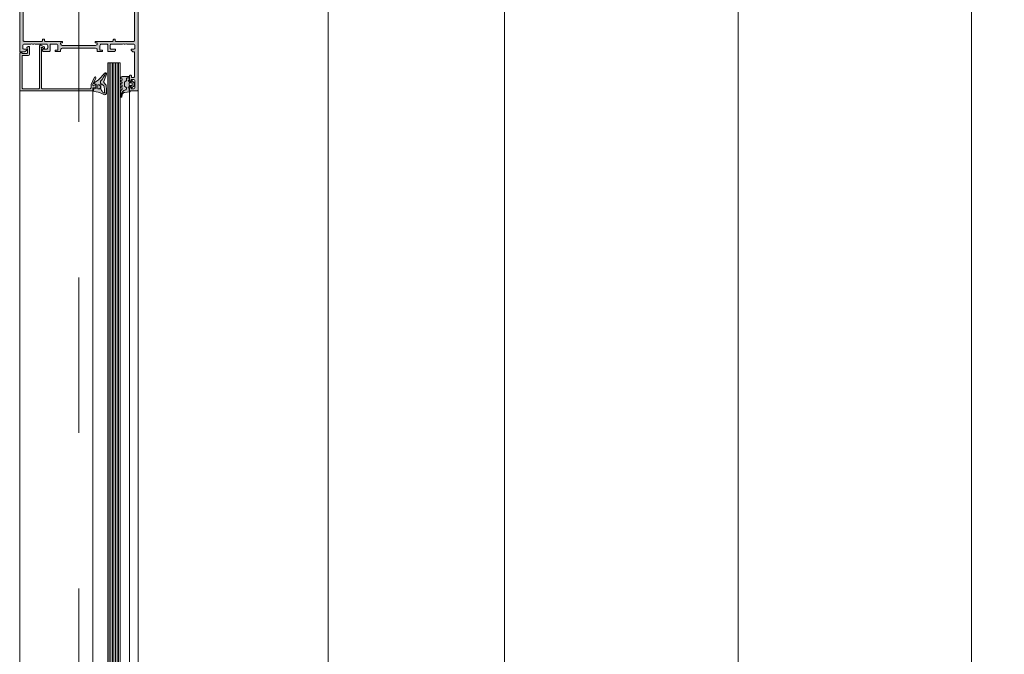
# Model space of a CAD drawing. Header units: metres. Extents: x -0.7 to 9.9, y -1.9 to 2.2.
# Tile 36 of 51: x 8.6 to 9.2, y -1 to -0.6. Entities that reach past the tile are written whole.
import ezdxf

# ---------------------------------------------------------------- set-up
doc = ezdxf.new("R2010")
doc.units = ezdxf.units.M
doc.header["$MEASUREMENT"] = 0
doc.linetypes.add('Strichlinie doppelt', pattern=[0.109361, 0.052917, -0.021167, 0.014111, -0.021167])
for name, color, linetype in [('152 - Bemaßung_ Beschriftung.Ausbau', 7, 'Continuous'), ('451 - Universal.Achsen Raster', 7, 'Continuous'), ('607 - Struktur.Stütze', 7, 'Continuous'), ('Neubau_301 - Elemente.Linie', 7, 'Continuous'), ('Neubau_302 - Elemente.Schraffur', 7, 'Continuous')]:
    doc.layers.add(name, color=color, linetype=linetype)
doc.styles.add('ERSTELLTER_STIL_1', font='txt')
doc.dimstyles.new('ERSTELLTER_STIL__5', dxfattribs={"dimtxt": 0.04, "dimasz": 0.02128, "dimexe": 0.18, "dimexo": 0.0625, "dimgap": 0, "dimtad": 1, "dimzin": 0, "dimdsep": 46, "dimtxsty": 'ERSTELLTER_STIL_1', "dimblk": 'ARROWHEAD_2', "dimblk1": 'ARROWHEAD_2', "dimblk2": 'ARROWHEAD_2', "dimcen": 0.09, "dimse1": 1, "dimse2": 1, "dimclrd": 7, "dimclre": 7, "dimclrt": 7, "dimazin": 0, "dimtfac": 1, "dimtdec": 4, "dimtmove": 0, "dimatfit": 3, "dimfxl": 1, "dimtolj": 1, "dimtzin": 0, "dimarcsym": 0})

# ---------------------------------------------------------------- blocks, each defined once
blk = doc.blocks.new('*D72', base_point=(-2.72064, -4.65605))
at = {"layer": '152 - Bemaßung_ Beschriftung.Ausbau', "color": 7, "linetype": 'Continuous', "lineweight": 5}
for p, q in [((8.86862, 0.92303), (8.89662, 0.90686)), ((8.90362, 0.91495), (8.86162, 0.91495)), ((8.88262, -1.29105), (8.88262, 0.91495)), ((8.86862, -1.28297), (8.89662, -1.29914)), ((8.90362, -1.29105), (8.86162, -1.29105))]:
    blk.add_line(p, q, dxfattribs=at)
at = {"layer": '152 - Bemaßung_ Beschriftung.Ausbau', "color": 7, "lineweight": 5, "insert": (8.88239, -0.25128), "char_height": 0.04, "attachment_point": 7, "rotation": 90, "style": 'ERSTELLTER_STIL_1'}
blk.add_mtext('\\A1;{\\pql;\\fArial|b0|i0|c0|p38;2,20\\fArial|b0|i0|c0|p38;\\A1{\\H.66x;\\S6^  ;}}', dxfattribs=at)
blk = doc.blocks.new('ARROWHEAD_2')
at = {"color": 0, "linetype": 'Continuous', "lineweight": 0}
for p, q in [((-0.378, -0.655), (0.378, 0.655)), ((0, 0), (-1, 0))]:
    blk.add_line(p, q, dxfattribs=at)
blk = doc.blocks.new('*D78', base_point=(-2.72064, -4.65605))
at = {"layer": '152 - Bemaßung_ Beschriftung.Ausbau', "color": 7, "linetype": 'Continuous', "lineweight": 5}
for p, q in [((9.01862, 0.99703), (9.04662, 0.98086)), ((9.05362, 0.98895), (9.01162, 0.98895)), ((9.03262, -1.29105), (9.03262, 0.98895)), ((9.01862, -1.28297), (9.04662, -1.29914)), ((9.05362, -1.29105), (9.01162, -1.29105)), ((9.03262, -1.30475), (9.03262, -1.29105))]:
    blk.add_line(p, q, dxfattribs=at)
at = {"layer": '152 - Bemaßung_ Beschriftung.Ausbau', "color": 7, "lineweight": 5, "insert": (9.02462, -0.20427), "char_height": 0.04, "attachment_point": 7, "rotation": 90, "style": 'ERSTELLTER_STIL_1'}
blk.add_mtext('\\A1;{\\pql;\\fArial|b0|i0|c0|p38;2,28}', dxfattribs=at)
blk = doc.blocks.new('*D82', base_point=(-2.72064, -4.65605))
at = {"layer": '152 - Bemaßung_ Beschriftung.Ausbau', "color": 7, "linetype": 'Continuous', "lineweight": 5}
for p, q in [((9.16862, 1.70703), (9.19662, 1.69086)), ((9.20362, 1.69895), (9.16162, 1.69895)), ((9.18262, -1.29105), (9.18262, 1.69895)), ((9.16862, -1.28297), (9.19662, -1.29914)), ((9.20362, -1.29105), (9.16162, -1.29105)), ((9.18262, -1.30475), (9.18262, -1.29105))]:
    blk.add_line(p, q, dxfattribs=at)
at = {"layer": '152 - Bemaßung_ Beschriftung.Ausbau', "color": 7, "lineweight": 5, "char_height": 0.04, "attachment_point": 7, "rotation": 90, "style": 'ERSTELLTER_STIL_1'}
for s, insert in [('\\A1;{\\pql;\\fArial|b0|i0|c0|p38;1}', (9.17462, 1.6605)), ('\\A1;{\\pql;\\fArial|b0|i0|c0|p38;2,99}', (9.17462, 0.13556))]:
    blk.add_mtext(s, dxfattribs=dict(at, insert=insert))

msp = doc.modelspace()

# ---------------------------------------------------------------- hatches: boundary and pattern name
at = {"layer": 'Neubau_302 - Elemente.Schraffur', "linetype": 'Continuous', "lineweight": 5}
h = msp.add_hatch(color=7, dxfattribs=at)
h.paths.add_polyline_path([(8.64733, -0.62655, -0.414214), (8.64683, -0.62705), (8.64233, -0.62705, -0.414214), (8.64183, -0.62655), (8.64183, -0.62525, -0.414214), (8.64233, -0.62475), (8.64283, -0.62475), (8.64283, -0.62575), (8.64433, -0.62575, 0.414214), (8.64533, -0.62475), (8.64533, -0.62075, 0.414214), (8.64433, -0.61975), (8.64283, -0.61975), (8.64283, -0.62075), (8.64233, -0.62075, -0.414214), (8.64183, -0.62025), (8.64183, -0.61745, -0.414214), (8.64233, -0.61695), (8.64253, -0.61695, -0.414214), (8.64303, -0.61745), (8.64303, -0.61795, 0.414214), (8.64353, -0.61845), (8.64453, -0.61845, 0.414214), (8.64503, -0.61795), (8.64503, -0.60205), (8.64393, -0.60205), (8.64283, -0.60095), (8.64283, -0.60035), (8.64433, -0.60035, 0.414214), (8.64533, -0.59935), (8.64533, -0.59805, 0.414214), (8.64433, -0.59705), (8.64013, -0.59705, 0.4), (8.63913, -0.59705), (8.63833, -0.59705, 0.4), (8.63733, -0.59705), (8.63033, -0.59705, 0.414214), (8.62933, -0.59805), (8.62933, -0.59935, 0.414214), (8.63033, -0.60035), (8.63283, -0.60035), (8.63283, -0.60085, -0.414214), (8.63183, -0.60185), (8.62833, -0.60185, -0.414214), (8.62783, -0.60135), (8.62783, -0.59755, 0.414214), (8.62733, -0.59705), (8.62383, -0.59705, 0.414214), (8.62283, -0.59805), (8.62283, -0.60085), (8.62453, -0.60085), (8.62453, -0.60135, -0.414214), (8.62403, -0.60185), (8.62158, -0.60185, -0.414214), (8.62108, -0.60135), (8.62108, -0.60065, 0.414214), (8.62008, -0.59965), (8.59858, -0.59965, 0.414214), (8.59758, -0.60065), (8.59758, -0.60135, -0.414214), (8.59708, -0.60185), (8.59463, -0.60185, -0.414214), (8.59413, -0.60135), (8.59413, -0.60085), (8.59583, -0.60085), (8.59583, -0.59805, 0.414214), (8.59483, -0.59705), (8.59133, -0.59705, 0.414214), (8.59083, -0.59755), (8.59083, -0.60135, -0.414214), (8.59033, -0.60185), (8.58683, -0.60185, -0.414214), (8.58583, -0.60085), (8.58583, -0.60035), (8.58833, -0.60035, 0.414214), (8.58933, -0.59935), (8.58933, -0.59805, 0.414214), (8.58833, -0.59705), (8.58133, -0.59705, 0.4), (8.58033, -0.59705), (8.57953, -0.59705, 0.4), (8.57853, -0.59705), (8.57433, -0.59705, 0.414214), (8.57333, -0.59805), (8.57333, -0.59935, 0.414214), (8.57433, -0.60035), (8.57583, -0.60035), (8.57583, -0.60095), (8.57473, -0.60205), (8.57133, -0.60205), (8.57133, -0.56005), (8.57473, -0.56005), (8.57583, -0.56115), (8.57583, -0.56175), (8.57433, -0.56175, 0.414214), (8.57333, -0.56275), (8.57333, -0.56405, 0.414214), (8.57433, -0.56505), (8.57853, -0.56505, 0.4), (8.57953, -0.56505), (8.58033, -0.56505, 0.4), (8.58133, -0.56505), (8.58833, -0.56505, 0.414214), (8.58933, -0.56405), (8.58933, -0.56275, 0.414214), (8.58833, -0.56175), (8.58583, -0.56175), (8.58583, -0.56125, -0.414214), (8.58683, -0.56025), (8.59033, -0.56025, -0.414214), (8.59083, -0.56075), (8.59083, -0.56455, 0.414214), (8.59133, -0.56505), (8.59483, -0.56505, 0.414214), (8.59583, -0.56405), (8.59583, -0.56125), (8.59413, -0.56125), (8.59413, -0.56075, -0.414214), (8.59463, -0.56025), (8.59708, -0.56025, -0.414214), (8.59758, -0.56075), (8.59758, -0.56145, 0.414214), (8.59858, -0.56245), (8.62008, -0.56245, 0.414214), (8.62108, -0.56145), (8.62108, -0.56075, -0.414214), (8.62158, -0.56025), (8.62403, -0.56025, -0.414214), (8.62453, -0.56075), (8.62453, -0.56125), (8.62283, -0.56125), (8.62283, -0.56405, 0.414214), (8.62383, -0.56505), (8.62733, -0.56505, 0.414214), (8.62783, -0.56455), (8.62783, -0.56075, -0.414214), (8.62833, -0.56025), (8.63183, -0.56025, -0.414214), (8.63283, -0.56125), (8.63283, -0.56175), (8.63033, -0.56175, 0.414214), (8.62933, -0.56275), (8.62933, -0.56405, 0.414214), (8.63033, -0.56505), (8.63733, -0.56505, 0.4), (8.63833, -0.56505), (8.63913, -0.56505, 0.4), (8.64013, -0.56505), (8.64433, -0.56505, 0.414214), (8.64533, -0.56405), (8.64533, -0.56275, 0.414214), (8.64433, -0.56175), (8.64283, -0.56175), (8.64283, -0.56115), (8.64393, -0.56005), (8.64733, -0.56005)])
h.paths.add_polyline_path([(8.64503, -0.56735, 0.414214), (8.64453, -0.56685), (8.63313, -0.56685, 0.414214), (8.63263, -0.56735), (8.63263, -0.56785, -0.414214), (8.63213, -0.56835), (8.63193, -0.56835, -0.414214), (8.63143, -0.56785), (8.63143, -0.56735, 0.414214), (8.63093, -0.56685), (8.62028, -0.56685, -0.414214), (8.61978, -0.56635), (8.61978, -0.56585), (8.62108, -0.56585), (8.62108, -0.56525, 0.414214), (8.62008, -0.56425), (8.59858, -0.56425, 0.414214), (8.59758, -0.56525), (8.59758, -0.56585), (8.59888, -0.56585), (8.59888, -0.56635, -0.414214), (8.59838, -0.56685), (8.58773, -0.56685, 0.414214), (8.58723, -0.56735), (8.58723, -0.56785, -0.414214), (8.58673, -0.56835), (8.58653, -0.56835, -0.414214), (8.58603, -0.56785), (8.58603, -0.56735, 0.414214), (8.58553, -0.56685), (8.57413, -0.56685, 0.414214), (8.57363, -0.56735), (8.57363, -0.59475, 0.414214), (8.57413, -0.59525), (8.58553, -0.59525, 0.414214), (8.58603, -0.59475), (8.58603, -0.59425, -0.414214), (8.58653, -0.59375), (8.58673, -0.59375, -0.414214), (8.58723, -0.59425), (8.58723, -0.59475, 0.414214), (8.58773, -0.59525), (8.59838, -0.59525, -0.414214), (8.59888, -0.59575), (8.59888, -0.59625), (8.59758, -0.59625), (8.59758, -0.59685, 0.414214), (8.59858, -0.59785), (8.62008, -0.59785, 0.414214), (8.62108, -0.59685), (8.62108, -0.59625), (8.61978, -0.59625), (8.61978, -0.59575, -0.414214), (8.62028, -0.59525), (8.63093, -0.59525, 0.414214), (8.63143, -0.59475), (8.63143, -0.59425, -0.414214), (8.63193, -0.59375), (8.63213, -0.59375, -0.414214), (8.63263, -0.59425), (8.63263, -0.59475, 0.414214), (8.63313, -0.59525), (8.64453, -0.59525, 0.414214), (8.64503, -0.59475)], flags=0)
for points in [[(8.61948, -0.6232, -0.668201), (8.62033, -0.62355), (8.62033, -0.62455, -0.414577), (8.61983, -0.62505), (8.61883, -0.62505, 0.414577), (8.61833, -0.62555), (8.61833, -0.62655, -0.414395), (8.61783, -0.62705), (8.57183, -0.62705, -0.414516), (8.57133, -0.62655), (8.57133, -0.60255), (8.57283, -0.60255), (8.57283, -0.60305), (8.57583, -0.60305, 0.414515), (8.57633, -0.60255), (8.57633, -0.60035), (8.57586, -0.59943, -0.401246), (8.57593, -0.59917), (8.57688, -0.59862, -0.57735), (8.57763, -0.59905), (8.57763, -0.60335, -0.414516), (8.57663, -0.60435), (8.57333, -0.60435, 0.414516), (8.57283, -0.60485), (8.57283, -0.62515, 0.414513), (8.57333, -0.62565), (8.58363, -0.62565, 0.414515), (8.58413, -0.62515), (8.58413, -0.59805, -0.589288), (8.5849, -0.59763), (8.5871, -0.59871, -0.256951), (8.58733, -0.59913), (8.58733, -0.59965, -0.413047), (8.58713, -0.59985), (8.58665, -0.59985, -0.265753), (8.58648, -0.59975), (8.58619, -0.59925, 0.268805), (8.58601, -0.59915), (8.58533, -0.59915, 0.493148), (8.58514, -0.59941), (8.58533, -0.59985), (8.58533, -0.62515, 0.414515), (8.58583, -0.62565), (8.61663, -0.62565, 0.414516), (8.61713, -0.62515), (8.61713, -0.62352, -0.114745), (8.61727, -0.62286), (8.6194, -0.6183, -0.99569), (8.62027, -0.6188), (8.6183, -0.62302, 0.872598), (8.61907, -0.62361)], [(8.62403, -0.62277, 0.072988), (8.62396, -0.62273), (8.62371, -0.62261, -0.291473), (8.62313, -0.6217), (8.62313, -0.62124, -0.183145), (8.62326, -0.62091, 0.094485), (8.62655, -0.61537, -0.44113), (8.62707, -0.61635), (8.62555, -0.62061, -0.108152), (8.62536, -0.6209, 0.390038), (8.62534, -0.62157), (8.62668, -0.62318, -0.153915), (8.62696, -0.62384), (8.62714, -0.62594, -0.02182), (8.62714, -0.62605), (8.62714, -0.62836, -0.042739), (8.62712, -0.62856), (8.62574, -0.6284), (8.62574, -0.6261, 0.02182), (8.62574, -0.626), (8.62561, -0.62458, 0.153915), (8.62534, -0.62391)], [(8.63889, -0.62433), (8.63959, -0.62473, -0.267949), (8.63984, -0.62516), (8.63984, -0.62581, -0.348876), (8.63945, -0.6263, 0.342203), (8.63647, -0.62989, -0.067527), (8.63626, -0.63079), (8.63612, -0.63106, -0.167643), (8.63603, -0.63082), (8.63603, -0.62815, -0.220225), (8.63709, -0.62586, 0.698129), (8.63683, -0.62515), (8.63643, -0.62515, -0.876979), (8.63633, -0.62437), (8.63694, -0.62414, 0.693412), (8.63701, -0.62339), (8.63626, -0.62311, -0.693412), (8.63633, -0.62237), (8.63694, -0.62214, 0.693412), (8.63701, -0.62139), (8.63626, -0.62111, -0.693412), (8.63633, -0.62037), (8.63694, -0.62014, 0.693412), (8.63701, -0.61939), (8.63626, -0.61911, -0.600573), (8.63623, -0.61841), (8.63723, -0.61775), (8.64123, -0.61775, -0.414173), (8.64153, -0.61805), (8.64153, -0.61877), (8.64034, -0.61877, 0.414214), (8.63984, -0.61927), (8.63984, -0.62039, -0.267949), (8.63959, -0.62082), (8.63889, -0.62122, 0.267949), (8.63864, -0.62166), (8.63864, -0.62389, 0.267949)]]:
    msp.add_hatch(color=7, dxfattribs=at).paths.add_polyline_path(points)
h = msp.add_hatch(color=7, dxfattribs=at)
h.paths.add_polyline_path([(8.62712, -0.62856, -0.518668), (8.62534, -0.6294, 0.08742), (8.62034, -0.6276, -0.006167), (8.61888, -0.62734, -0.416404), (8.61864, -0.62699), (8.61891, -0.62559, -0.394989), (8.61924, -0.62535), (8.62015, -0.62546, 0.45159), (8.62048, -0.62517), (8.62048, -0.62311, 0.315299), (8.62029, -0.62283), (8.61913, -0.62241, -0.631063), (8.61908, -0.62187, 0.104624), (8.62575, -0.61567, -0.312127), (8.62655, -0.61537, -0.094485), (8.62326, -0.62091, 0.183145), (8.62313, -0.62124), (8.62313, -0.6217, 0.291473), (8.62371, -0.62261), (8.62396, -0.62273, 0.548355), (8.62353, -0.623), (8.62353, -0.62601, 0.170252), (8.62367, -0.62638, -0.021657), (8.62479, -0.62798, 0.228916), (8.62537, -0.62835)])
h.paths.add_polyline_path([(8.62293, -0.62415, 0.414214), (8.62193, -0.62315, 0.414214), (8.62143, -0.62365), (8.62143, -0.62535, 0.414214), (8.62193, -0.62585), (8.62243, -0.62585, 0.414214), (8.62293, -0.62535)], flags=0)
h = msp.add_hatch(color=7, dxfattribs=at)
h.paths.add_polyline_path([(8.64483, -0.62357, -0.199004), (8.64469, -0.62393), (8.64365, -0.62497, -0.765529), (8.64313, -0.6247, 0.463451), (8.64283, -0.62435), (8.64153, -0.62435, 1), (8.64153, -0.62535), (8.64153, -0.62735), (8.64233, -0.62735, -0.41421), (8.64193, -0.62775), (8.63886, -0.62802, 0.334543), (8.63707, -0.62963), (8.63683, -0.63089, -0.643242), (8.63612, -0.63106), (8.63626, -0.63079, 0.067527), (8.63647, -0.62989, -0.3416), (8.63944, -0.6263, 0.353497), (8.63984, -0.62581), (8.63984, -0.62516, 0.267949), (8.63959, -0.62473), (8.63889, -0.62433, -0.267949), (8.63864, -0.62389), (8.63864, -0.62166, -0.267949), (8.63889, -0.62122), (8.63959, -0.62082, 0.267949), (8.63984, -0.62039), (8.63984, -0.61927, -0.414214), (8.64034, -0.61877), (8.64153, -0.61877), (8.64153, -0.62015, 0.999994), (8.64153, -0.62115), (8.64283, -0.62115, 0.414214), (8.64313, -0.62085), (8.64313, -0.62075, -0.668191), (8.64365, -0.62054), (8.64469, -0.62158, -0.199038), (8.64483, -0.62194)])
h.paths.add_polyline_path([(8.64363, -0.62245, 0.414214), (8.64313, -0.62195), (8.64203, -0.62195, 0.414214), (8.64153, -0.62245), (8.64153, -0.62305, 0.414214), (8.64203, -0.62355), (8.64313, -0.62355, 0.414214), (8.64363, -0.62305)], flags=0)

# ---------------------------------------------------------------- linework, layer by layer
at = {"layer": '451 - Universal.Achsen Raster', "color": 160, "linetype": 'Strichlinie doppelt', "lineweight": 9, "ltscale": 2, "true_color": 0x3232ff}
msp.add_line((8.60935, 1.89395), (8.60935, -1.60605), dxfattribs=at)
at = {"layer": '607 - Struktur.Stütze', "color": 7, "linetype": 'Continuous', "lineweight": 13}
msp.add_line((8.76935, -1.29105), (8.76935, 1.04895), dxfattribs=at)
at = {"layer": 'Neubau_301 - Elemente.Linie', "color": 1, "linetype": 'Continuous', "lineweight": 5}
for p, q in [((8.62783, -0.60905), (8.62783, -1.20508)), ((8.62783, -0.60905), (8.63583, -0.60905)), ((8.62883, -1.20508), (8.62883, -0.60905)), ((8.62983, -1.20508), (8.62983, -0.60905)), ((8.63083, -1.20508), (8.63083, -0.60905)), ((8.63183, -1.20508), (8.63183, -0.60905)), ((8.63283, -1.20508), (8.63283, -0.60905)), ((8.63383, -1.20508), (8.63383, -0.60905)), ((8.63483, -1.20508), (8.63483, -0.60905)), ((8.63583, -1.20508), (8.63583, -0.60905)), ((8.62707, -0.61635), (8.62555, -0.62061)), ((8.62313, -0.6217), (8.62313, -0.62123)), ((8.62353, -0.62601), (8.62353, -0.623)), ((8.62396, -0.62273), (8.62371, -0.62261)), ((8.62534, -0.62391), (8.62403, -0.62277)), ((8.62534, -0.62157), (8.62668, -0.62318)), ((8.62574, -0.626), (8.62561, -0.62458)), ((8.62574, -0.626), (8.62561, -0.62458)), ((8.62696, -0.62384), (8.62714, -0.62594)), ((8.57133, -0.62655), (8.57133, -0.6593)), ((8.61833, -0.62655), (8.61833, -0.6593)), ((8.62712, -0.62856), (8.62537, -0.62835)), ((8.62574, -0.6284), (8.62574, -0.6261)), ((8.62574, -0.6284), (8.62574, -0.6261)), ((8.62712, -0.62856), (8.62574, -0.6284)), ((8.62714, -0.62605), (8.62714, -0.62836)), ((8.64183, -0.62776), (8.64183, -0.6593)), ((8.64733, -0.62655), (8.64733, -0.6593)), ((8.57133, -1.18758), (8.57133, -0.6593)), ((8.61833, -1.18758), (8.61833, -0.6593)), ((8.64183, -1.18637), (8.64183, -0.6593)), ((8.64733, -1.18758), (8.64733, -0.6593))]:
    msp.add_line(p, q, dxfattribs=at)
at = {"layer": 'Neubau_301 - Elemente.Linie', "color": 1, "linetype": 'Continuous', "lineweight": 5, "flags": 128}
for points in [[(8.57133, -0.56005), (8.57133, -0.60205), (8.57473, -0.60205), (8.57583, -0.60095), (8.57583, -0.60035), (8.57433, -0.60035, -0.414214), (8.57333, -0.59935), (8.57333, -0.59805, -0.414214), (8.57433, -0.59705), (8.57853, -0.59705, -0.4), (8.57953, -0.59705), (8.58033, -0.59705, -0.4), (8.58133, -0.59705), (8.58833, -0.59705, -0.414214), (8.58933, -0.59805), (8.58933, -0.59935, -0.414214), (8.58833, -0.60035), (8.58583, -0.60035), (8.58583, -0.60085, 0.414214), (8.58683, -0.60185), (8.59033, -0.60185, 0.414214), (8.59083, -0.60135), (8.59083, -0.59755, -0.414214), (8.59133, -0.59705), (8.59483, -0.59705, -0.414214), (8.59583, -0.59805), (8.59583, -0.60085), (8.59413, -0.60085), (8.59413, -0.60135, 0.414214), (8.59463, -0.60185), (8.59708, -0.60185, 0.414214), (8.59758, -0.60135), (8.59758, -0.60065, -0.414214), (8.59858, -0.59965), (8.62008, -0.59965, -0.414214), (8.62108, -0.60065), (8.62108, -0.60135, 0.414214), (8.62158, -0.60185), (8.62403, -0.60185, 0.414214), (8.62453, -0.60135), (8.62453, -0.60085), (8.62283, -0.60085), (8.62283, -0.59805, -0.414214), (8.62383, -0.59705), (8.62733, -0.59705, -0.414214), (8.62783, -0.59755), (8.62783, -0.60135, 0.414214), (8.62833, -0.60185), (8.63183, -0.60185, 0.414214), (8.63283, -0.60085), (8.63283, -0.60035), (8.63033, -0.60035, -0.414214), (8.62933, -0.59935), (8.62933, -0.59805, -0.414214), (8.63033, -0.59705), (8.63733, -0.59705, -0.4), (8.63833, -0.59705), (8.63913, -0.59705, -0.4), (8.64013, -0.59705), (8.64433, -0.59705, -0.414214), (8.64533, -0.59805), (8.64533, -0.59935, -0.414214), (8.64433, -0.60035), (8.64283, -0.60035), (8.64283, -0.60095), (8.64393, -0.60205), (8.64503, -0.60205), (8.64503, -0.61795, -0.414214), (8.64453, -0.61845), (8.64353, -0.61845, -0.414214), (8.64303, -0.61795), (8.64303, -0.61745, 0.414214), (8.64253, -0.61695), (8.64233, -0.61695, 0.414214), (8.64183, -0.61745), (8.64183, -0.62025, 0.414214), (8.64233, -0.62075), (8.64283, -0.62075), (8.64283, -0.61975), (8.64433, -0.61975, -0.414214), (8.64533, -0.62075), (8.64533, -0.62475, -0.414214), (8.64433, -0.62575), (8.64283, -0.62575), (8.64283, -0.62475), (8.64233, -0.62475, 0.414214), (8.64183, -0.62525), (8.64183, -0.62655, 0.414214), (8.64233, -0.62705), (8.64683, -0.62705, 0.414214), (8.64733, -0.62655), (8.64733, -0.56005)], [(8.64503, -0.56735), (8.64503, -0.59475, -0.414214), (8.64453, -0.59525), (8.63313, -0.59525, -0.414214), (8.63263, -0.59475), (8.63263, -0.59425, 0.414214), (8.63213, -0.59375), (8.63193, -0.59375, 0.414214), (8.63143, -0.59425), (8.63143, -0.59475, -0.414214), (8.63093, -0.59525), (8.62028, -0.59525, 0.414214), (8.61978, -0.59575), (8.61978, -0.59625), (8.62108, -0.59625), (8.62108, -0.59685, -0.414214), (8.62008, -0.59785), (8.59858, -0.59785, -0.414214), (8.59758, -0.59685), (8.59758, -0.59625), (8.59888, -0.59625), (8.59888, -0.59575, 0.414214), (8.59838, -0.59525), (8.58773, -0.59525, -0.414214), (8.58723, -0.59475), (8.58723, -0.59425, 0.414214), (8.58673, -0.59375), (8.58653, -0.59375, 0.414214), (8.58603, -0.59425), (8.58603, -0.59475, -0.414214), (8.58553, -0.59525), (8.57413, -0.59525, -0.414214), (8.57363, -0.59475), (8.57363, -0.56735, -0.414214)]]:
    msp.add_lwpolyline(points, format="xyb", dxfattribs=at)
msp.add_lwpolyline([(8.61948, -0.6232, -0.668201), (8.62033, -0.62355), (8.62033, -0.62455, -0.414577), (8.61983, -0.62505), (8.61883, -0.62505, 0.414577), (8.61833, -0.62555), (8.61833, -0.62655, -0.414395), (8.61783, -0.62705), (8.57183, -0.62705, -0.414516), (8.57133, -0.62655), (8.57133, -0.60255), (8.57283, -0.60255), (8.57283, -0.60305), (8.57583, -0.60305, 0.414515), (8.57633, -0.60255), (8.57633, -0.60035), (8.57586, -0.59943, -0.401246), (8.57593, -0.59917), (8.57688, -0.59862, -0.57735), (8.57763, -0.59905), (8.57763, -0.60335, -0.414516), (8.57663, -0.60435), (8.57333, -0.60435, 0.414516), (8.57283, -0.60485), (8.57283, -0.62515, 0.414513), (8.57333, -0.62565), (8.58363, -0.62565, 0.414515), (8.58413, -0.62515), (8.58413, -0.59805, -0.589288), (8.5849, -0.59763), (8.5871, -0.59871, -0.256951), (8.58733, -0.59913), (8.58733, -0.59965, -0.413047), (8.58713, -0.59985), (8.58665, -0.59985, -0.265753), (8.58648, -0.59975), (8.58619, -0.59925, 0.268805), (8.58601, -0.59915), (8.58533, -0.59915, 0.493148), (8.58514, -0.59941), (8.58533, -0.59985), (8.58533, -0.62515, 0.414515), (8.58583, -0.62565), (8.61663, -0.62565, 0.414516), (8.61713, -0.62515), (8.61713, -0.62352, -0.114745), (8.61727, -0.62286), (8.6194, -0.6183, -0.99569), (8.62027, -0.6188), (8.6183, -0.62302, 0.872598), (8.61907, -0.62361)], format="xyb", close=True, dxfattribs=at)
at = {"layer": 'Neubau_301 - Elemente.Linie', "color": 1, "linetype": 'Continuous', "lineweight": 5}
for points in [[(8.62015, -0.62546), (8.61924, -0.62535, 0.394989), (8.61891, -0.62559), (8.61864, -0.62699, 0.416404), (8.61888, -0.62734, 0.006167), (8.62034, -0.6276, -0.087272), (8.62534, -0.62939, 0.576624), (8.62714, -0.62836), (8.62714, -0.62605, 0.02182), (8.62714, -0.62594), (8.62696, -0.62384, 0.153915), (8.62668, -0.62318), (8.62534, -0.62157, -0.390038), (8.62536, -0.6209, 0.108152), (8.62555, -0.62061), (8.62707, -0.61635, 0.873532), (8.62575, -0.61567, -0.104624), (8.61908, -0.62187, 0.631063), (8.61913, -0.62241), (8.62029, -0.62283, -0.315299), (8.62048, -0.62311), (8.62048, -0.62517, -0.45159)], [(8.64193, -0.62775, 0.41421), (8.64233, -0.62735), (8.64153, -0.62735), (8.64153, -0.62535, -1), (8.64153, -0.62435), (8.64283, -0.62435, -0.414214), (8.64313, -0.62465), (8.64313, -0.62475, 0.667911), (8.64365, -0.62497), (8.64469, -0.62393, 0.199004), (8.64483, -0.62357), (8.64483, -0.62194, 0.199038), (8.64469, -0.62158), (8.64365, -0.62054, 0.667817), (8.64313, -0.62075), (8.64313, -0.62085, -0.414214), (8.64283, -0.62115), (8.64153, -0.62115, -1), (8.64153, -0.62015), (8.64153, -0.61877), (8.64034, -0.61877, 0.414214), (8.63984, -0.61927), (8.63984, -0.62039, -0.267949), (8.63959, -0.62082), (8.63889, -0.62122, 0.267949), (8.63864, -0.62166), (8.63864, -0.62389, 0.267949), (8.63889, -0.62433), (8.63959, -0.62473, -0.267949), (8.63984, -0.62516), (8.63984, -0.62581, -0.353497), (8.63944, -0.6263, 0.3416), (8.63647, -0.62989, -0.067527), (8.63626, -0.63079), (8.63612, -0.63106, 0.643242), (8.63683, -0.63089), (8.63707, -0.62963, -0.334543), (8.63886, -0.62802)], [(8.62143, -0.62535, 0.414214), (8.62193, -0.62585), (8.62243, -0.62585, 0.414214), (8.62293, -0.62535), (8.62293, -0.62415, 0.414214), (8.62193, -0.62315, 0.414214), (8.62143, -0.62365)], [(8.64203, -0.62355, -0.414225), (8.64153, -0.62305), (8.64153, -0.62245, -0.414225), (8.64203, -0.62195), (8.64313, -0.62195, -0.414235), (8.64363, -0.62245), (8.64363, -0.62305, -0.414235), (8.64313, -0.62355)]]:
    msp.add_lwpolyline(points, format="xyb", close=True, dxfattribs=at)
for points in [[(8.63612, -0.63106, -0.167643), (8.63603, -0.63082), (8.63603, -0.62815, -0.220237), (8.63709, -0.62586, 0.698124), (8.63683, -0.62515), (8.63643, -0.62515, -0.87698), (8.63633, -0.62437), (8.63694, -0.62414, 0.767324), (8.63694, -0.62337), (8.63633, -0.62314, -0.767333), (8.63633, -0.62237), (8.63694, -0.62214, 0.767325), (8.63694, -0.62137), (8.63633, -0.62114, -0.767333), (8.63633, -0.62037), (8.63694, -0.62014, 0.767324), (8.63694, -0.61937), (8.63633, -0.61914, -0.668184), (8.63623, -0.61841), (8.63723, -0.61775), (8.64123, -0.61775, -0.414214), (8.64153, -0.61805), (8.64153, -0.61877)], [(8.64153, -0.61877), (8.64034, -0.61877, 0.414214), (8.63984, -0.61927), (8.63984, -0.62039, -0.267949), (8.63959, -0.62082), (8.63889, -0.62122, 0.267949), (8.63864, -0.62166), (8.63864, -0.62389, 0.267949), (8.63889, -0.62433), (8.63959, -0.62473, -0.267949), (8.63984, -0.62516), (8.63984, -0.62581, -0.353497), (8.63944, -0.6263, 0.3416), (8.63647, -0.62989, -0.067527), (8.63626, -0.63079), (8.63612, -0.63106)]]:
    msp.add_lwpolyline(points, format="xyb", dxfattribs=at)
for centre, radius, start, end in [((8.61039, -0.60952), 0.01719, 318.48636, 340.07671), ((8.61039, -0.60952), 0.01719, 318.48636, 340.07671), ((8.62636, -0.6161), 0.00075, 340.32012, 61.13826), ((8.62363, -0.62124), 0.0005, 138.48636, 180), ((8.62363, -0.62124), 0.0005, 138.48636, 180), ((8.62413, -0.6217), 0.001, 180, 245), ((8.62383, -0.623), 0.0003, 48.34853, 180), ((8.62572, -0.62125), 0.0005, 135.62954, 220.86022), ((8.62442, -0.62468), 0.0012, 4.87507, 39.87507), ((8.62442, -0.62468), 0.0012, 4.87507, 39.87507), ((8.62479, -0.62034), 0.0008, 315.62954, 340.32012), ((8.62576, -0.62395), 0.0012, 4.87507, 39.87507), ((8.62594, -0.62604), 0.0012, 359.87507, 4.87507), ((8.62413, -0.62601), 0.0006, 180, 216.53969), ((8.60582, -0.64011), 0.02251, 32.53617, 37.62211), ((8.62547, -0.62756), 0.0008, 211.62675, 263.20171), ((8.62454, -0.6261), 0.0012, 359.87507, 4.87507), ((8.62454, -0.6261), 0.0012, 359.87507, 4.87507), ((8.62594, -0.62835), 0.0012, 350.08593, 359.87507)]:
    msp.add_arc(centre, radius, start, end, dxfattribs=at)

# ---------------------------------------------------------------- dimensions: what is measured, and where the dimension line sits
at = {"layer": '152 - Bemaßung_ Beschriftung.Ausbau', "color": 7, "linetype": 'Continuous', "lineweight": 5}
for base, p2, picture, middle in [((9.18262, 1.69895), (9.11935, 1.69895), '*D82', (9.15462, 0.18751)), ((9.03262, 0.98895), (8.573, 0.98895), '*D78', (9.00462, -0.15231)), ((8.88262, 0.91495), (8.64542, 0.91495), '*D72', (8.85462, -0.14531))]:
    dim = msp.add_linear_dim(base=base, p1=(9.11935, -1.29105), p2=p2, angle=90, dimstyle='ERSTELLTER_STIL__5', dxfattribs=at)
    dim.commit()
    dim.dimension.update_dxf_attribs({"geometry": picture, "text_midpoint": middle, "dimtype": 160, "text_rotation": 90})

doc.saveas('drawing.dxf')
